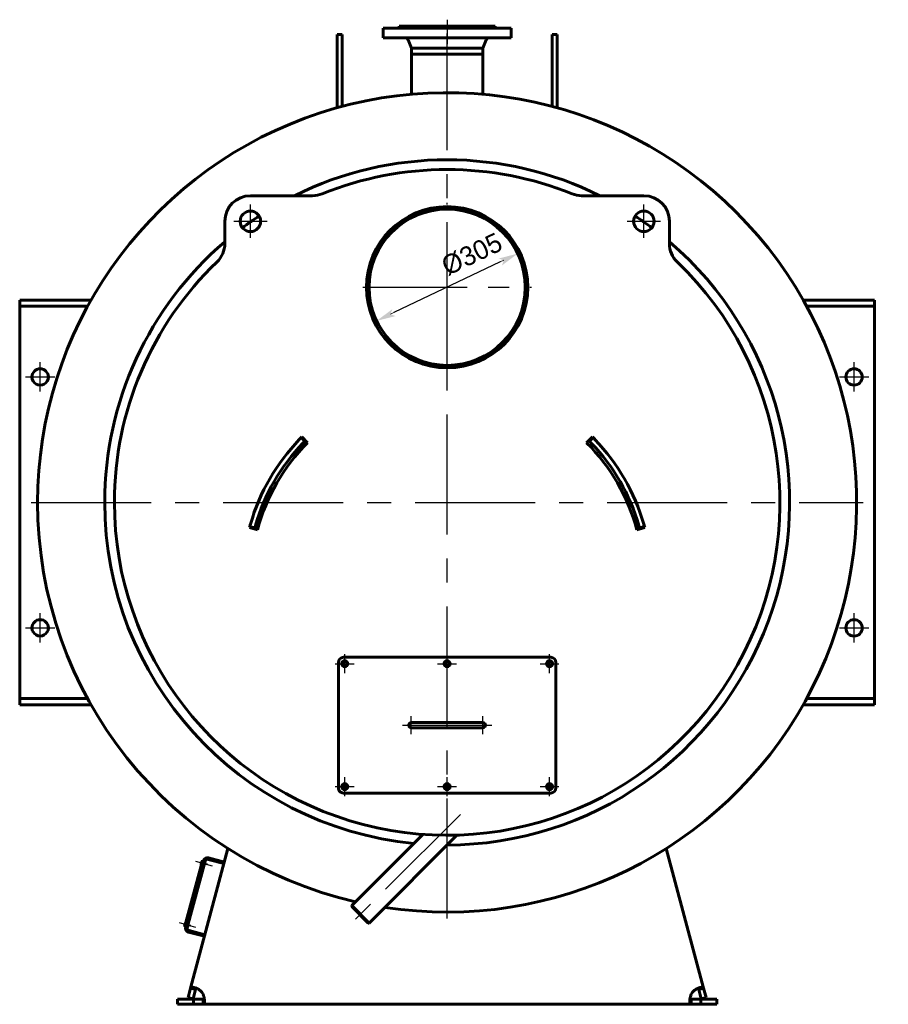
# Model space of a CAD drawing. Header units: millimetres. Extents: x 0 to 4528, y -168 to 841.
# Tile 5 of 6: x 3304 to 3530, y -127 to 129. Entities that reach past the tile are written whole.
import ezdxf

# ---------------------------------------------------------------- set-up
doc = ezdxf.new("R2010")
doc.units = ezdxf.units.MM
for name, pattern in [('CENTER_per1_scale0.029528', [1.5, 0.9375, -0.1875, 0.1875, -0.1875]), ('CENTER_per1_scale0.163386', [8.3, 5.1875, -1.0375, 1.0375, -1.0375]), ('CENTER_per1_scale0.196850', [10, 6.25, -1.25, 1.25, -1.25]), ('CENTER_per1_scale0.236220', [12, 7.5, -1.5, 1.5, -1.5]), ('CENTER_per1_scale0.393701', [20, 12.5, -2.5, 2.5, -2.5]), ('CENTER_per1_scale0.629921', [32, 20, -4, 4, -4]), ('CENTER_per1_scale0.787402', [40, 25, -5, 5, -5]), ('CENTER_per20_scale0.984252', [50, 31.25, -6.25, 6.25, -6.25]), ('CENTER_per3_scale0.695208', [35.31655, 22.072844, -4.414569, 4.414569, -4.414569]), ('CENTER_per3_scale0.754593', [38.333333, 23.958333, -4.791667, 4.791667, -4.791667]), ('CENTER_per6_scale0.868930', [44.141667, 27.588542, -5.517708, 5.517708, -5.517708]), ('CENTER_per7_scale0.857705', [43.571429, 27.232143, -5.446429, 5.446429, -5.446429])]:
    doc.linetypes.add(name, pattern=pattern)
doc.styles.add('TextStyle_1', font='T-FLEX Type A.TTF', dxfattribs={"height": 5})
doc.dimstyles.new('DIM_ST_3', dxfattribs={"dimtxt": 5, "dimasz": 5, "dimexe": 0, "dimexo": 0, "dimgap": 1.25, "dimtad": 1, "dimlfac": 7.5, "dimrnd": 0.01, "dimdsep": 46, "dimtxsty": 'TextStyle_1', "dimblk": 'Arrow_3_C7_Status', "dimcen": 0.09, "dimclrd": 7, "dimclre": 7, "dimclrt": 7, "dimazin": 0, "dimtfac": 1, "dimtdec": 0, "dimtmove": 0, "dimatfit": 0, "dimldrblk": 'NONE', "dimfxl": 1, "dimtvp": 1, "dimtolj": 1, "dimarcsym": 0})

# ---------------------------------------------------------------- blocks, each defined once
blk = doc.blocks.new('Arrow_3_C7_Status')
at = {"color": 7, "linetype": 'Continuous', "lineweight": 0}
blk.add_line((-1, 0), (-0.8, 0), dxfattribs=at)
at = {"color": 7}
blk.add_solid([(-1, -0.2), (0, 0), (-0.8, 0), (-1, 0.2)], dxfattribs=at)
blk = doc.blocks.new('*D12')
at = {"color": 7, "lineweight": -2}
blk.add_line((13.84, 65.93), (-13.84, 52.74), dxfattribs=at)
at = {"layer": 'Defpoints', "color": 0}
for p in [(18.36, 68.08), (-13.84, 52.74)]:
    blk.add_point(p, dxfattribs=at)
at = {"color": 7, "lineweight": -2, "xscale": 5, "yscale": 5, "zscale": 5}
for p, rotation in [((18.36, 68.08), 25.47110287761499), ((-18.36, 50.59), 205.471102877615)]:
    blk.add_blockref('Arrow_3_C7_Status', p, dxfattribs=dict(at, rotation=rotation))
at = {"color": 7, "insert": (6.45, 67.94), "char_height": 5, "attachment_point": 5, "rotation": 25.4711, "style": 'TextStyle_1'}
blk.add_mtext('\\A1;%%c305{\\H0.5x;\\S^ ;} ', dxfattribs=at)
blk = doc.blocks.new('_None')
blk = doc.blocks.new('Проекция_3')
at = {"color": 7, "linetype": 'CENTER_per1_scale0.029528', "lineweight": 25}
blk.add_line((0, 129), (0, 125.4667), dxfattribs=at)
at = {"color": 7, "linetype": 'CENTER_per1_scale0.393701', "lineweight": 25}
blk.add_line((0, 128.6), (0, 122.6), dxfattribs=at)
at = {"color": 7, "linetype": 'Continuous', "lineweight": 60}
for p, q in [((-16.6667, 126.8), (15.398, 126.8)), ((-16.6667, 126.8), (-16.6667, 124.2667)), ((11.7641, 126.9333), (-12.7333, 126.9333)), ((-12.7333, 126.9333), (-12.7333, 126.8)), ((11.5793, 127.3333), (-12.5333, 127.3333)), ((-12.5333, 127.3333), (-12.5333, 127.1333)), ((11.5793, 127.3333), (12.5333, 127.3333)), ((11.7641, 126.9333), (12.7333, 126.9333)), ((12.5333, 127.1333), (12.5333, 127.3333)), ((12.7333, 126.8), (12.7333, 126.9333)), ((15.398, 126.8), (16.6667, 126.8)), ((16.6667, 124.2667), (16.6667, 126.8)), ((-28.6667, 117.5955), (-28.6667, 125.1147)), ((-27.3333, 125.1147), (-28.6667, 125.1147)), ((-27.3333, 117.5955), (-27.3333, 125.1147)), ((-16.6667, 124.2667), (15.398, 124.2667)), ((-10.1358, 123.7193), (-9.3133, 121.6)), ((9.3133, 121.6), (10.1358, 123.7193)), ((15.398, 124.2667), (16.6667, 124.2667)), ((27.3333, 117.5955), (27.3333, 125.1147)), ((28.6667, 125.1147), (27.3333, 125.1147)), ((28.6667, 117.5955), (28.6667, 125.1147)), ((-9.3133, 121.6), (-9.3133, 120)), ((8.6044, 121.6), (-9.3133, 121.6)), ((8.6044, 121.6), (9.3133, 121.6)), ((9.3133, 120), (9.3133, 121.6)), ((8.6044, 120), (-9.3133, 120)), ((0, 120), (-9.3133, 120)), ((-9.3133, 120), (-9.3133, 109.5927)), ((-9.3133, 109.5926), (-9.3133, 119.6)), ((6.5855, 120), (0, 120)), ((9.3133, 120), (6.5855, 120)), ((8.6044, 120), (9.3133, 120)), ((9.3133, 109.5927), (9.3133, 120)), ((-28.6667, 117.5955), (-28.6667, 106.0757)), ((-27.3333, 117.5955), (-27.3333, 106.4385)), ((27.3333, 117.5955), (27.3333, 106.4385)), ((28.6667, 117.5955), (28.6667, 106.0757)), ((-35.0282, 83.1776), (-51.2395, 83.1776)), ((51.2395, 83.1776), (35.0282, 83.1776)), ((-0.0018, 79.6667), (-0.0018, 80.3333)), ((0.0018, 79.6667), (0.0018, 80.3333)), ((-57.9062, 76.5109), (-57.9062, 70.7237)), ((57.9062, 70.7237), (57.9062, 76.5109)), ((-111.3333, 56), (-109.1567, 56)), ((-111.3333, 54.4), (-111.3333, 56)), ((-111.3333, 52.8), (-111.3333, 54.4)), ((-109.1567, 54.4), (-111.3333, 54.4)), ((-92.7577, 56), (-109.1567, 56)), ((-93.6481, 54.4), (-109.1567, 54.4)), ((92.7577, 56), (109.1567, 56)), ((93.6481, 54.4), (109.1567, 54.4)), ((109.1567, 56), (111.3333, 56)), ((111.3333, 54.4), (109.1567, 54.4)), ((111.3333, 56), (111.3333, 54.4)), ((111.3333, 52.8), (111.3333, 54.4)), ((-111.3333, -46.1333), (-111.3333, 52.8)), ((111.3333, 52.8), (111.3333, -46.1333)), ((-37.0857, 19.2507), (-38.0366, 20.1853)), ((-36.3315, 18.8757), (-37.8454, 20.3789)), ((37.8454, 20.3789), (36.3315, 18.8757)), ((37.0857, 19.2507), (38.0366, 20.1853)), ((-51.467, -3.2144), (-49.4083, -3.7738)), ((-50.1101, -3.3082), (-51.3949, -2.952)), ((49.4083, -3.7738), (51.467, -3.2144)), ((50.1101, -3.3082), (51.3949, -2.952)), ((-28.3333, -71), (-28.3333, -38.3333)), ((-27, -37), (27, -37)), ((28.3333, -38.3333), (28.3333, -71)), ((-111.3333, -46.1333), (-111.3333, -47.7333)), ((111.3333, -46.1333), (111.3333, -47.7333)), ((-111.3333, -47.7333), (-109.1567, -47.7333)), ((-111.3333, -49.3333), (-111.3333, -47.7333)), ((-93.6481, -47.7333), (-109.1567, -47.7333)), ((93.6481, -47.7333), (109.1567, -47.7333)), ((109.1567, -47.7333), (111.3333, -47.7333)), ((111.3333, -47.7333), (111.3333, -49.3333)), ((-109.1567, -49.3333), (-111.3333, -49.3333)), ((-92.7577, -49.3333), (-109.1567, -49.3333)), ((92.7577, -49.3333), (109.1567, -49.3333)), ((111.3333, -49.3333), (109.1567, -49.3333)), ((-7.6667, -54), (-9.3333, -54)), ((-9.3333, -55.3333), (-7.6667, -55.3333)), ((7.6667, -54), (-7.6667, -54)), ((-7.6667, -55.3333), (7.6667, -55.3333)), ((9.3333, -54), (7.6667, -54)), ((7.6667, -55.3333), (9.3333, -55.3333)), ((27, -72.3333), (-27, -72.3333)), ((-6.2965, -83.1043), (-24.843, -101.6509)), ((-20.3175, -106.1764), (2.5634, -83.2954)), ((-66.815, -123.114), (-57.0785, -86.7768)), ((57.0785, -86.7768), (66.815, -123.114)), ((-62.2503, -89.5931), (-58.129, -90.6974)), ((-62.1467, -89.2067), (-58.0255, -90.311)), ((-63.7452, -90.0207), (-68.3004, -107.021)), ((-68.0774, -107.2188), (-63.4531, -89.9609)), ((-68.0429, -107.09), (-63.4876, -90.0897)), ((-67.691, -107.3223), (-63.0668, -90.0645)), ((-64.0906, -90.8461), (-63.9077, -90.1635)), ((-64.0341, -90.9441), (-63.9954, -90.9544)), ((-63.7711, -90.1173), (-63.8097, -90.107)), ((-63.4876, -90.0897), (-63.7452, -90.0207)), ((-63.2945, -90.9145), (-62.9082, -91.018)), ((-62.7977, -90.6059), (-63.1841, -90.5024)), ((-62.9082, -91.018), (-62.7977, -90.6059)), ((-20.3175, -106.1764), (-24.843, -101.6509)), ((-24.843, -101.6509), (-24.843, -101.9054)), ((-24.843, -101.9054), (-20.5721, -106.1764)), ((-68.3698, -106.8161), (-68.1869, -106.1335)), ((-68.3132, -106.9141), (-68.2746, -106.9244)), ((-68.0429, -107.09), (-68.3004, -107.021)), ((-68.0502, -106.0873), (-68.0889, -106.0769)), ((-67.5737, -106.8845), (-67.1873, -106.988)), ((-67.0769, -106.5759), (-67.4632, -106.4723)), ((-67.1873, -106.988), (-67.0769, -106.5759)), ((-20.5721, -106.1764), (-20.3175, -106.1764)), ((-63.2018, -109.6295), (-67.3231, -108.5252)), ((-63.0983, -109.2431), (-67.2196, -108.1388)), ((-67.4613, -125.5261), (-66.815, -123.114)), ((-66.1734, -125.8712), (-67.4613, -125.5261)), ((-65.5271, -123.4591), (-66.815, -123.114)), ((-66.1734, -125.8712), (-65.5271, -123.4591)), ((-65.5224, -123.4416), (-65.5271, -123.4591)), ((65.5271, -123.4591), (66.815, -123.114)), ((65.5271, -123.4591), (66.1734, -125.8712)), ((66.1734, -125.8712), (67.4613, -125.5261)), ((66.815, -123.114), (67.4613, -125.5261)), ((-70.2667, -126), (-66.0746, -126)), ((-70.2667, -127.3333), (-70.2667, -126)), ((-70.2667, -127.3333), (-66.0746, -127.3333)), ((-66.0746, -126), (-63.5774, -126)), ((-66.0746, -126), (-66.0746, -127.3333)), ((-66.0746, -127.3333), (-63.5774, -127.3333)), ((-63.5774, -126), (-63.5774, -127.3333)), ((63.5774, -127.3333), (-63.5774, -127.3333)), ((63.5774, -126), (66.0746, -126)), ((63.5774, -126), (63.5774, -127.3333)), ((63.5774, -127.3333), (66.0746, -127.3333)), ((70.2667, -126), (66.0746, -126)), ((66.0746, -126), (66.0746, -127.3333)), ((70.2667, -127.3333), (66.0746, -127.3333)), ((70.2667, -126), (70.2667, -127.3333))]:
    blk.add_line(p, q, dxfattribs=at)
at = {"color": 7, "linetype": 'CENTER_per3_scale0.695208', "lineweight": 25}
blk.add_line((0, 107.926), (0, 125.3859), dxfattribs=at)
at = {"color": 7, "linetype": 'CENTER_per20_scale0.984252', "lineweight": 25}
for p, q in [((0, -105), (0, 111.6667)), ((-108.3333, 3.3333), (108.3333, 3.3333))]:
    blk.add_line(p, q, dxfattribs=at)
at = {"color": 7, "linetype": 'CENTER_per1_scale0.787402', "lineweight": 25}
for p, q in [((-51.2395, 72.1776), (-51.2395, 80.8442)), ((51.2395, 72.1776), (51.2395, 80.8442)), ((-55.5728, 76.5109), (-46.9062, 76.5109)), ((46.9062, 76.5109), (55.5728, 76.5109))]:
    blk.add_line(p, q, dxfattribs=at)
at = {"color": 7, "linetype": 'CENTER_per7_scale0.857705', "lineweight": 25}
for p, q in [((0, 37.3333), (0, 81.3333)), ((-22, 59.3333), (22, 59.3333))]:
    blk.add_line(p, q, dxfattribs=at)
at = {"color": 7, "linetype": 'CENTER_per1_scale0.629921', "lineweight": 25}
for p, q in [((-106, 32.2), (-106, 39.8)), ((106, 32.2), (106, 39.8)), ((-109.8, 36), (-102.2, 36)), ((102.2, 36), (109.8, 36)), ((-106, -33.1333), (-106, -25.5333)), ((106, -33.1333), (106, -25.5333)), ((-109.8, -29.3333), (-102.2, -29.3333)), ((102.2, -29.3333), (109.8, -29.3333))]:
    blk.add_line(p, q, dxfattribs=at)
at = {"color": 7, "linetype": 'CENTER_per1_scale0.236220', "lineweight": 25}
for p, q in [((-26.6667, -41.1333), (-26.6667, -36.2)), ((0, -41.1333), (0, -36.2)), ((26.6667, -41.1333), (26.6667, -36.2)), ((-29.1333, -38.6667), (-24.2, -38.6667)), ((-2.4667, -38.6667), (2.4667, -38.6667)), ((24.2, -38.6667), (29.1333, -38.6667)), ((-26.6667, -73.1333), (-26.6667, -68.2)), ((0, -73.1333), (0, -68.2)), ((26.6667, -73.1333), (26.6667, -68.2)), ((-29.1333, -70.6667), (-24.2, -70.6667)), ((-2.4667, -70.6667), (2.4667, -70.6667)), ((24.2, -70.6667), (29.1333, -70.6667))]:
    blk.add_line(p, q, dxfattribs=at)
at = {"color": 7, "linetype": 'CENTER_per1_scale0.196850', "lineweight": 25}
for p, q in [((-9.3333, -57), (-9.3333, -52.3333)), ((9.3333, -57), (9.3333, -52.3333)), ((-11.6667, -54.6667), (-7, -54.6667)), ((7, -54.6667), (11.6667, -54.6667))]:
    blk.add_line(p, q, dxfattribs=at)
at = {"color": 7, "linetype": 'CENTER_per3_scale0.754593', "lineweight": 25}
blk.add_line((-9.3333, -54.6667), (9.3333, -54.6667), dxfattribs=at)
at = {"color": 7, "linetype": 'CENTER_per6_scale0.868930', "lineweight": 25}
blk.add_line((3.4413, -77.8921), (-23.8861, -105.2194), dxfattribs=at)
at = {"color": 7, "linetype": 'CENTER_per1_scale0.163386', "lineweight": 25}
for p, q in [((-65.5318, -90.0942), (-61.2431, -91.2433)), ((-69.8109, -106.0641), (-65.5222, -107.2133))]:
    blk.add_line(p, q, dxfattribs=at)
at = {"color": 7, "lineweight": 60, "flags": 128}
for points in [[(-64.2392, -123.8042), (-64.3497, -123.7237), (-64.462, -123.6462), (-64.5757, -123.5718), (-64.6934, -123.4988), (-64.8117, -123.4292), (-64.93, -123.3632), (-65.0498, -123.2998), (-65.1689, -123.2403), (-65.2865, -123.1849), (-65.4059, -123.1319), (-65.5231, -123.0834), (-65.6372, -123.0396), (-65.7404, -123.003), (-65.8403, -122.9705), (-65.9366, -122.9422), (-66.0317, -122.9177), (-66.1225, -122.8978), (-66.2084, -122.8827), (-66.2858, -122.8728), (-66.3586, -122.8673), (-66.4264, -122.8663), (-66.4907, -122.8701), (-66.5496, -122.8788), (-66.6029, -122.8925), (-66.6497, -122.9108), (-66.6911, -122.9339), (-66.727, -122.9619), (-66.7581, -122.9956), (-66.7837, -123.0346), (-66.8037, -123.0786), (-66.815, -123.114)], [(66.815, -123.114), (66.7984, -123.0652), (66.7763, -123.0218), (66.7483, -122.9837), (66.7133, -122.9502), (66.672, -122.9222), (66.6243, -122.9), (66.572, -122.8838), (66.5138, -122.8729), (66.4498, -122.8671), (66.3777, -122.8666), (66.2996, -122.8714), (66.2159, -122.8816), (66.1331, -122.8958), (66.0457, -122.9144), (65.9542, -122.9375), (65.8558, -122.9657), (65.7535, -122.9985), (65.6478, -123.0357), (65.5435, -123.0753), (65.4367, -123.1189), (65.3278, -123.1662), (65.214, -123.2186), (65.0987, -123.275), (64.9825, -123.335), (64.859, -123.4024), (64.7353, -123.4737), (64.6121, -123.5488), (64.4861, -123.6301), (64.3615, -123.7153), (64.2392, -123.8042)], [(-65.3053, -123.1765), (-65.3394, -123.1899), (-65.3757, -123.2109), (-65.4091, -123.2378), (-65.4386, -123.2697), (-65.4662, -123.3092), (-65.4898, -123.3538), (-65.5102, -123.4041), (-65.5271, -123.4591)], [(-63.5774, -127.3333), (-63.526, -127.33), (-63.4783, -127.3198), (-63.4343, -127.3026), (-63.3928, -127.2775), (-63.3551, -127.2448), (-63.3213, -127.2045), (-63.2922, -127.1582), (-63.2665, -127.1048), (-63.2444, -127.0444), (-63.2252, -126.9749), (-63.2097, -126.8983), (-63.1978, -126.8148), (-63.1901, -126.7311), (-63.1855, -126.6419), (-63.1841, -126.5476), (-63.1859, -126.4452), (-63.1911, -126.3379), (-63.1996, -126.2262), (-63.211, -126.1152), (-63.2254, -126.0008), (-63.2429, -125.8834), (-63.2641, -125.7599), (-63.2887, -125.6339), (-63.3165, -125.5061), (-63.3497, -125.3693), (-63.3866, -125.2314), (-63.4272, -125.0929), (-63.4732, -124.9502), (-63.5232, -124.8078), (-63.5774, -124.6667)], [(63.5774, -124.6667), (63.526, -124.8002), (63.4783, -124.9349), (63.4343, -125.0701), (63.3928, -125.2092), (63.3551, -125.348), (63.3213, -125.4856), (63.2922, -125.6171), (63.2665, -125.7467), (63.2444, -125.8739), (63.2252, -126.0019), (63.2097, -126.1264), (63.1978, -126.2468), (63.1901, -126.3546), (63.1855, -126.4581), (63.1841, -126.557), (63.1859, -126.6536), (63.1911, -126.7446), (63.1996, -126.8298), (63.211, -126.9056), (63.2254, -126.9756), (63.2429, -127.0396), (63.2641, -127.0989), (63.2887, -127.1517), (63.3165, -127.1978), (63.3497, -127.2391), (63.3866, -127.2728), (63.4272, -127.299), (63.4732, -127.3182), (63.5232, -127.3296), (63.5774, -127.3333)], [(65.5271, -123.4591), (65.5081, -123.3984), (65.4849, -123.3435), (65.4562, -123.2936), (65.4222, -123.2508), (65.3834, -123.2163), (65.3389, -123.1896), (65.3058, -123.1763)], [(-63.5774, -126), (-63.5139, -125.9974), (-63.4548, -125.9892), (-63.3992, -125.9744), (-63.3491, -125.9526), (-63.3057, -125.924), (-63.2684, -125.888), (-63.247, -125.8594)], [(-63.5169, -125.9975), (-63.5199, -125.9979), (-63.5774, -126)], [(63.247, -125.8588), (63.2687, -125.8883), (63.2985, -125.918), (63.3331, -125.9433), (63.3716, -125.9636), (63.4168, -125.98), (63.466, -125.9913), (63.5199, -125.9979), (63.5774, -126)]]:
    blk.add_lwpolyline(points, dxfattribs=at)
at = {"color": 7, "linetype": 'Continuous', "lineweight": 60}
for centre, radius in [((0, 59.3333), 20.3333), ((-51.2395, 76.5109), 2.6667), ((51.2395, 76.5109), 2.6667), ((106, 36), 2.1333), ((106, -29.3333), 2.1333)]:
    blk.add_circle(centre, radius, dxfattribs=at)
for centre, radius, start, end in [((-12.7333, 127.1333), 0.2, 270, 0), ((12.7333, 127.1333), 0.2, 179.999995, 270), ((-11.1302, 123.3333), 1.0667, 21.210996, 61.044976), ((11.1302, 123.3333), 1.0667, 118.955024, 158.789004), ((0, 3.3333), 106.6667, 261.246899, 179.999999), ((0, 3.3333), 89.2, 63.523192, 116.476808), ((0, 3.3333), 89.2, 63.523192, 116.476808), ((0, 3.3333), 86.6667, 67.957033, 112.042967), ((-51.2395, 76.5109), 6.6667, 90, 180), ((-35.0282, 89.8442), 6.6667, 270, 292.042967), ((35.0282, 89.8442), 6.6667, 247.957033, 270), ((51.2395, 76.5109), 6.6667, 0.000002, 90), ((0, 59.3333), 21, 90.005, 180.000001), ((0, 59.3333), 21, 180.000001, 89.995), ((0, 59.3333), 20.3333, 179.999999, 89.995), ((0, 59.3333), 20.3333, 90.005, 179.999999), ((0, 3.3333), 89.2, 123.290478, 126.709522), ((0, 3.3333), 89.2, 123.290478, 126.709522), ((0, 3.3333), 89.2, 53.290478, 56.709522), ((0, 3.3333), 89.2, 53.290478, 56.709522), ((0, 3.3333), 89.2, 130.47922, 180), ((0, 3.3333), 89.2, 130.47922, 180), ((-64.5728, 70.7237), 6.6667, 313.776869, 359.999997), ((0, 3.3333), 89.2, 269.994958, 49.52078), ((0, 3.3333), 89.2, 269.994958, 49.52078), ((64.5728, 70.7237), 6.6667, 179.999998, 226.223131), ((0, 3.3333), 86.6667, 133.776869, 179.999999), ((0, 3.3333), 86.6667, 179.999999, 46.223131), ((-106, 36), 2.1333, 0, 179.999995), ((-106, 36), 2.1333, 179.999995, 0), ((0, -17.2), 53.3333, 136.220002, 163.779998), ((0, -17.2), 52, 136.220002, 163.779998), ((0, -17.2), 51.2, 135.202416, 164.797584), ((0, -17.2), 53.3333, 135.202416, 136.220002), ((0, -17.2), 53.3333, 135.494739, 136.220002), ((0, -17.2), 52, 135.494739, 136.220002), ((0, -17.2), 51.2, 15.202416, 44.797584), ((0, -17.2), 52, 43.779998, 44.505261), ((0, -17.2), 52, 16.220002, 43.779998), ((0, -17.2), 53.3333, 43.779998, 44.797584), ((0, -17.2), 53.3333, 43.779998, 44.505261), ((0, -17.2), 53.3333, 16.220002, 43.779998), ((0, 3.3333), 106.6667, 179.999999, 257.091034), ((0, 3.3333), 89.2, 180, 264.441918), ((0, 3.3333), 89.2, 180, 264.441918), ((0, -17.2), 53.3333, 163.779998, 164.797584), ((0, -17.2), 53.3333, 163.779998, 164.505261), ((0, -17.2), 53.3333, 15.202416, 16.220002), ((0, -17.2), 53.3333, 15.494739, 16.220002), ((0, -17.2), 52, 163.779998, 164.505261), ((0, -17.2), 52, 15.494739, 16.220002), ((-106, -29.3333), 2.1333, 0, 179.999995), ((-106, -29.3333), 2.1333, 179.999995, 0), ((-27, -38.3333), 1.3333, 90, 179.999998), ((-26.6667, -38.6667), 0.8, 270, 179.999995), ((-26.6667, -38.6667), 0.6667, 0, 180), ((0, -38.6667), 0.8, 270, 180), ((0, -38.6667), 0.6667, 0, 180), ((26.6667, -38.6667), 0.8, 270, 180), ((26.6667, -38.6667), 0.6667, 0.000005, 180), ((27, -38.3333), 1.3333, 0, 90), ((-26.6667, -38.6667), 0.8, 179.999995, 270), ((-26.6667, -38.6667), 0.6667, 180, 0), ((0, -38.6667), 0.8, 180, 270), ((0, -38.6667), 0.6667, 180, 0), ((26.6667, -38.6667), 0.8, 180, 270), ((26.6667, -38.6667), 0.6667, 180, 0.000005), ((-9.3333, -54.6667), 0.6667, 90, 179.999998), ((-9.3333, -54.6667), 0.6667, 179.999998, 270), ((9.3333, -54.6667), 0.6667, 0.000002, 90), ((9.3333, -54.6667), 0.6667, 270, 0.000002), ((-27, -71), 1.3333, 179.999998, 270), ((-26.6667, -70.6667), 0.8, 270, 179.999995), ((-26.6667, -70.6667), 0.8, 179.999995, 270), ((-26.6667, -70.6667), 0.6667, 0, 180), ((-26.6667, -70.6667), 0.6667, 180, 0), ((0, -70.6667), 0.8, 270, 180), ((0, -70.6667), 0.8, 180, 270), ((0, -70.6667), 0.6667, 0, 180), ((0, -70.6667), 0.6667, 180, 0), ((26.6667, -70.6667), 0.8, 270, 180), ((26.6667, -70.6667), 0.8, 180, 270), ((26.6667, -70.6667), 0.6667, 0.000005, 180), ((26.6667, -70.6667), 0.6667, 180, 0.000005), ((27, -71), 1.3333, 270, 0), ((-62.4228, -90.237), 1.0667, 75, 165), ((-62.4228, -90.237), 0.6667, 75, 165), ((-64.0133, -90.8668), 0.08, 165, 255), ((-63.8304, -90.1842), 0.08, 75, 165), ((-68.2925, -106.8368), 0.08, 165, 255), ((-68.1096, -106.1542), 0.08, 75, 165), ((-67.047, -107.4949), 1.0667, 165, 255), ((-67.047, -107.4949), 0.6667, 165, 255), ((-66.5174, -126.2375), 3.3333, 28.114746, 46.885254), ((66.5174, -126.2375), 3.3333, 133.114746, 151.885254)]:
    blk.add_arc(centre, radius, start, end, dxfattribs=at)
dim = blk.add_diameter_dim_2p(p1=(-18.357, 50.5889), p2=(18.357, 68.0778), text='<>{\\H0.5x;\\S^ ;} ', dimstyle='DIM_ST_3')
dim.commit()
dim.dimension.update_dxf_attribs({"geometry": '*D12', "text_midpoint": (8.0624, 64.5585), "dimtype": 163})

msp = doc.modelspace()

# ---------------------------------------------------------------- block references
msp.add_blockref('Проекция_3', (3415.33, 0))

doc.saveas('drawing.dxf')
